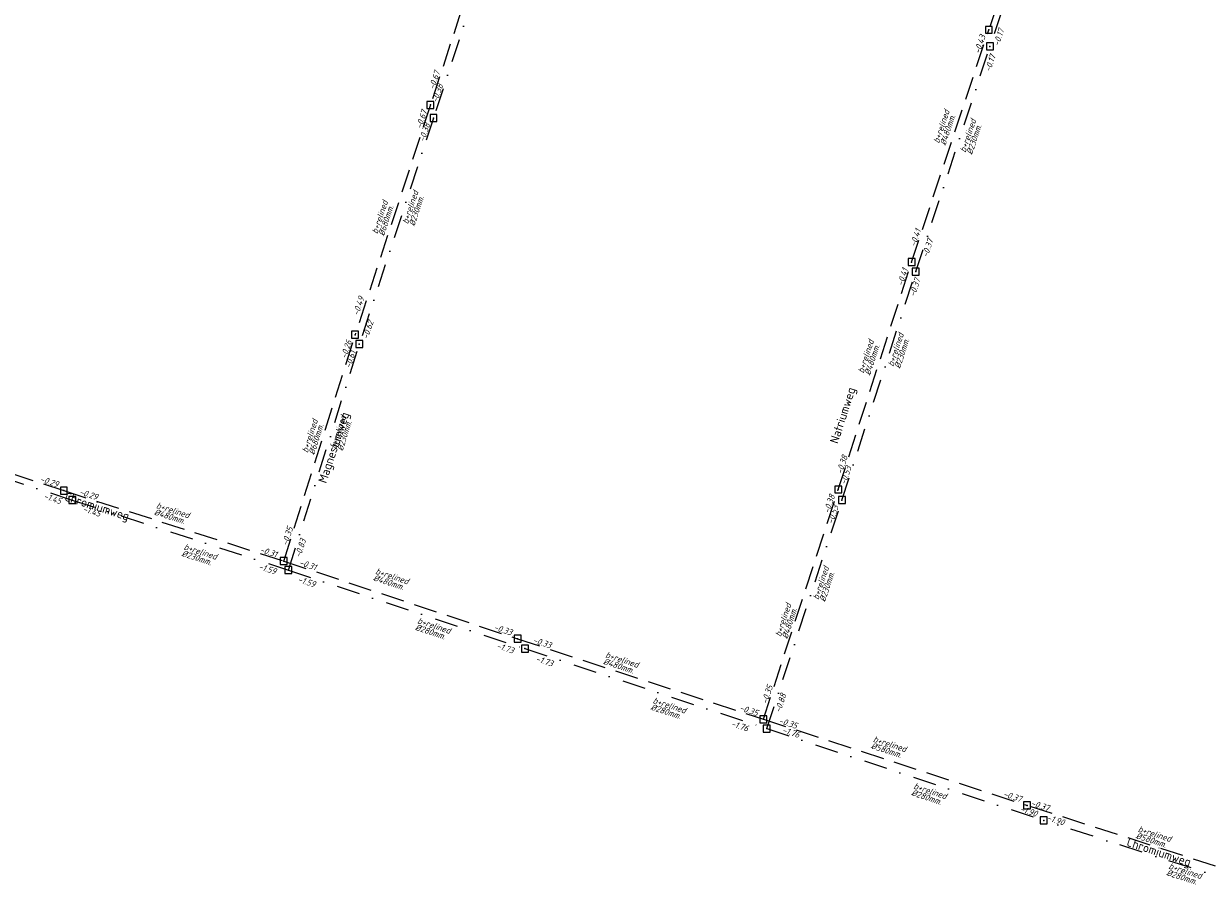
# Model space of a CAD drawing. Header units: metres. Extents: x 152202 to 157341, y 461610 to 468701.
# Tile 54 of 238: x 153198 to 153453, y 464109 to 464297. Entities that reach past the tile are written whole.
import ezdxf
from ezdxf.enums import TextEntityAlignment as Align

# ---------------------------------------------------------------- set-up
doc = ezdxf.new("R2010")
doc.units = ezdxf.units.M
doc.header["$PDMODE"] = 64
doc.header["$PDSIZE"] = 1.5
doc.linetypes.add('RI-HWA', pattern=[7.4, 5, -2.4])
doc.linetypes.add('RI-VWA', pattern=[11, 5, -3, 0, -3])
doc.layers.get('0').update_dxf_attribs({"linetype": 'CONTINUOUS'})
for name, color, linetype, lineweight in [('B-OI-RI-HWA-BOB-T18', 150, 'CONTINUOUS', 18), ('B-OI-RI-HWA-MATERIAAL-T18', 150, 'CONTINUOUS', 18), ('B-OI-RI-HWA_DIAMETER-T18', 150, 'CONTINUOUS', 18), ('B-OI-RI-HWA_TRANSPORTLEIDING-G', 150, 'RI-HWA', 18), ('B-OI-RI-HWA_TRANSPORTLEIDING_BETON_500-G', 150, 'RI-HWA', 18), ('B-OI-RI-HWA_TRANSPORTLEIDING_BETON_600-G', 150, 'RI-HWA', 18), ('B-OI-RI-HWA_TRANSPORTLEIDING_BETON_700-G', 150, 'RI-HWA', 18), ('B-OI-RI-VWA-BOB-T18', 34, 'CONTINUOUS', 18), ('B-OI-RI-VWA-DIAMETER-T18', 34, 'CONTINUOUS', 18), ('B-OI-RI-VWA-MATERIAAL-T18', 34, 'CONTINUOUS', 18), ('B-OI-RI-VWA_TRANSPORTLEIDING-G', 34, 'RI-VWA', 18), ('B-OI-RI-VWA_TRANSPORTLEIDING_BETON_250-G', 34, 'RI-VWA', 18), ('B-OI-RI-VWA_TRANSPORTLEIDING_BETON_300-G', 34, 'RI-VWA', 18), ('B-RO-OG-TOPOGRAFIE-T18', 2, 'CONTINUOUS', 18)]:
    doc.layers.add(name, color=color, linetype=linetype, lineweight=lineweight)
doc.layers.add('gs dwa', color=34, linetype='CONTINUOUS')
doc.layers.add('gs rwa', color=150, linetype='CONTINUOUS')
doc.styles.add('NLCS-ISO-M200-T18', font='NLCS-ISO.ttf', dxfattribs={"height": 360})
doc.styles.add('NLCS-ISO-M750-T18_CURSIEF', font='NLCS-ISO.ttf', dxfattribs={"oblique": 15, "height": 1.35})

# ---------------------------------------------------------------- blocks, each defined once
blk = doc.blocks.new('ACMAP_ANN_TEMPLATE_hwa-diam')
at = {"style": 'NLCS-ISO-M750-T18_CURSIEF', "oblique": 15}
blk.add_attdef('hwa-diam', (-3.7, -1.3), '', height=1.35, dxfattribs=at)
blk = doc.blocks.new('ACMAP_ANN_TEMPLATE_hwa-materiaal')
at = {"style": 'NLCS-ISO-M750-T18_CURSIEF', "oblique": 15}
blk.add_attdef('hwa-mat', (-3.7, 0.2), '', height=1.35, dxfattribs=at)
blk = doc.blocks.new('ACMAP_ANN_TEMPLATE_vwa-diam')
at = {"style": 'NLCS-ISO-M750-T18_CURSIEF', "oblique": 15}
blk.add_attdef('vwa-diam', (0.3, -1.3), '', height=1.35, dxfattribs=at)
blk = doc.blocks.new('ACMAP_ANN_TEMPLATE_vwa-materiaal')
at = {"style": 'NLCS-ISO-M750-T18_CURSIEF', "oblique": 15}
blk.add_attdef('vwa-mat', (0.3, 0.2), '', height=1.35, dxfattribs=at)
blk = doc.blocks.new('ACMAP_ANN_TEMPLATE_vwa-nap-l')
at = {"style": 'NLCS-ISO-M750-T18_CURSIEF', "oblique": 15}
blk.add_attdef('vwa-nap-l', (3.3, 0.2), '', height=1.35, dxfattribs=at)
blk = doc.blocks.new('ACMAP_ANN_TEMPLATE_vwa-nap-r')
at = {"style": 'NLCS-ISO-M750-T18_CURSIEF', "oblique": 15}
blk.add_attdef('vwa-nap-r', (-5.6, 0.2), '', height=1.35, dxfattribs=at)
blk = doc.blocks.new('ACMAP_ANN_TEMPLATE_hwa-nap-l')
at = {"style": 'NLCS-ISO-M750-T18_CURSIEF', "oblique": 15}
blk.add_attdef('hwa-nap-l', (3.3, 0.2), '', height=1.35, dxfattribs=at)
blk = doc.blocks.new('ACMAP_ANN_TEMPLATE_hwa-nap-r')
at = {"style": 'NLCS-ISO-M750-T18_CURSIEF', "oblique": 15}
blk.add_attdef('hwa-nap-r', (-5.6, 0.2), '', height=1.35, dxfattribs=at)

msp = doc.modelspace()

# ---------------------------------------------------------------- linework, layer by layer
at = {"layer": 'B-OI-RI-HWA_TRANSPORTLEIDING-G', "flags": 128}
for points in [[(153421.28, 464343.94), (153405.68, 464296.09)], [(153301.13, 464328.14), (153285.35, 464279.91)], [(153389.03, 464246.05), (153405.68, 464296.09)], [(153285.35, 464279.91), (153269.11, 464230.39)], [(153373.22, 464197.03), (153389.03, 464246.05)], [(153253.74, 464181.61), (153269.11, 464230.39)], [(153159.83, 464212.22), (153206.34, 464196.78)], [(153206.34, 464196.78), (153253.74, 464181.61)], [(153357.09, 464147.51), (153373.22, 464197.03)], [(153253.74, 464181.61), (153304.11, 464164.86)], [(153304.11, 464164.86), (153357.09, 464147.51)], [(153357.09, 464147.51), (153413.92, 464128.94)], [(153468.64, 464111.33), (153413.92, 464128.94)]]:
    msp.add_lwpolyline(points, dxfattribs=at)
at = {"layer": 'B-OI-RI-HWA_TRANSPORTLEIDING_BETON_500-G'}
for points in [[(153421.28, 464343.94), (153405.68, 464296.09)], [(153389.03, 464246.05), (153405.68, 464296.09)], [(153373.22, 464197.03), (153389.03, 464246.05)], [(153159.83, 464212.22), (153206.34, 464196.78)], [(153206.34, 464196.78), (153253.74, 464181.61)], [(153357.09, 464147.51), (153373.22, 464197.03)], [(153253.74, 464181.61), (153304.11, 464164.86)], [(153304.11, 464164.86), (153357.09, 464147.51)]]:
    msp.add_lwpolyline(points, dxfattribs=at)
at = {"layer": 'B-OI-RI-HWA_TRANSPORTLEIDING_BETON_600-G'}
for points in [[(153357.09, 464147.51), (153413.92, 464128.94)], [(153468.64, 464111.33), (153413.92, 464128.94)]]:
    msp.add_lwpolyline(points, dxfattribs=at)
at = {"layer": 'B-OI-RI-HWA_TRANSPORTLEIDING_BETON_700-G'}
for points in [[(153301.13, 464328.14), (153285.35, 464279.91)], [(153285.35, 464279.91), (153269.11, 464230.39)], [(153253.74, 464181.61), (153269.11, 464230.39)]]:
    msp.add_lwpolyline(points, dxfattribs=at)
at = {"layer": 'B-OI-RI-VWA_TRANSPORTLEIDING-G', "flags": 128}
for points in [[(153422.47, 464342.06), (153405.92, 464292.52)], [(153301.92, 464325.58), (153286, 464277.08)], [(153389.94, 464244), (153405.92, 464292.52)], [(153286, 464277.08), (153270.01, 464228.36)], [(153374.01, 464194.75), (153389.94, 464244)], [(153254.74, 464179.67), (153270.01, 464228.36)], [(153161.3, 464210.18), (153208.17, 464194.74)], [(153208.17, 464194.74), (153254.74, 464179.67)], [(153357.82, 464145.51), (153374.01, 464194.75)], [(153254.74, 464179.67), (153305.7, 464162.73)], [(153305.7, 464162.73), (153357.82, 464145.51)], [(153357.82, 464145.51), (153417.5, 464125.71)], [(153470.4, 464108.71), (153417.5, 464125.71)]]:
    msp.add_lwpolyline(points, dxfattribs=at)
at = {"layer": 'B-OI-RI-VWA_TRANSPORTLEIDING_BETON_250-G'}
for points in [[(153422.47, 464342.06), (153405.92, 464292.52)], [(153301.92, 464325.58), (153286, 464277.08)], [(153389.94, 464244), (153405.92, 464292.52)], [(153286, 464277.08), (153270.01, 464228.36)], [(153374.01, 464194.75), (153389.94, 464244)], [(153254.74, 464179.67), (153270.01, 464228.36)], [(153161.3, 464210.18), (153208.17, 464194.74)], [(153208.17, 464194.74), (153254.74, 464179.67)], [(153357.82, 464145.51), (153374.01, 464194.75)]]:
    msp.add_lwpolyline(points, dxfattribs=at)
at = {"layer": 'B-OI-RI-VWA_TRANSPORTLEIDING_BETON_300-G'}
for points in [[(153254.74, 464179.67), (153305.7, 464162.73)], [(153305.7, 464162.73), (153357.82, 464145.51)], [(153357.82, 464145.51), (153417.5, 464125.71)], [(153470.4, 464108.71), (153417.5, 464125.71)]]:
    msp.add_lwpolyline(points, dxfattribs=at)
at = {"layer": 'gs dwa'}
for p in [(153405.92, 464292.52), (153405.92, 464292.52), (153286, 464277.08), (153286, 464277.08), (153389.94, 464244), (153389.94, 464244), (153270.01, 464228.36), (153270.01, 464228.36), (153208.17, 464194.74), (153208.17, 464194.74), (153374.01, 464194.75), (153374.01, 464194.75), (153254.74, 464179.67), (153254.74, 464179.67), (153305.7, 464162.73), (153305.7, 464162.73), (153357.82, 464145.51), (153357.82, 464145.51), (153417.5, 464125.71), (153417.5, 464125.71)]:
    msp.add_point(p, dxfattribs=at)
at = {"layer": 'gs rwa'}
for p in [(153405.68, 464296.09), (153405.68, 464296.09), (153285.35, 464279.91), (153285.35, 464279.91), (153389.03, 464246.05), (153389.03, 464246.05), (153269.11, 464230.39), (153269.11, 464230.39), (153206.34, 464196.78), (153206.34, 464196.78), (153373.22, 464197.03), (153373.22, 464197.03), (153253.74, 464181.61), (153253.74, 464181.61), (153304.11, 464164.86), (153304.11, 464164.86), (153357.09, 464147.51), (153357.09, 464147.51), (153413.92, 464128.94), (153413.92, 464128.94)]:
    msp.add_point(p, dxfattribs=at)

# ---------------------------------------------------------------- block references
at = {"layer": 'B-OI-RI-HWA-BOB-T18'}
for name, p, rotation, values in [('ACMAP_ANN_TEMPLATE_hwa-nap-r', (153405.68, 464296.09), 71.59597172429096, {'hwa-nap-r': '-0.43'}), ('ACMAP_ANN_TEMPLATE_hwa-nap-r', (153405.68, 464296.09), 71.94305743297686, {'hwa-nap-r': '-0.43'}), ('ACMAP_ANN_TEMPLATE_hwa-nap-l', (153285.35, 464279.91), 71.84318384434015, {'hwa-nap-l': '-0.67'}), ('ACMAP_ANN_TEMPLATE_hwa-nap-r', (153285.35, 464279.91), 71.88282223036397, {'hwa-nap-r': '-0.67'}), ('ACMAP_ANN_TEMPLATE_hwa-nap-l', (153389.03, 464246.05), 71.59597172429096, {'hwa-nap-l': '-0.41'}), ('ACMAP_ANN_TEMPLATE_hwa-nap-r', (153389.03, 464246.05), 72.12437699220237, {'hwa-nap-r': '-0.41'}), ('ACMAP_ANN_TEMPLATE_hwa-nap-r', (153271.766, 464239.663), 71.84318384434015, {'hwa-nap-r': '-0.49'}), ('ACMAP_ANN_TEMPLATE_hwa-nap-r', (153269.11, 464230.39), 72.51097803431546, {'hwa-nap-r': '-0.26'}), ('ACMAP_ANN_TEMPLATE_hwa-nap-l', (153373.22, 464197.03), 72.12437699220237, {'hwa-nap-l': '-0.38'}), ('ACMAP_ANN_TEMPLATE_hwa-nap-r', (153206.34, 464196.78), 341.6352982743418, {'hwa-nap-r': '-0.29'}), ('ACMAP_ANN_TEMPLATE_hwa-nap-l', (153206.34, 464196.78), 342.2531354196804, {'hwa-nap-l': '-0.29'}), ('ACMAP_ANN_TEMPLATE_hwa-nap-r', (153373.22, 464197.03), 71.95817288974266, {'hwa-nap-r': '-0.38'}), ('ACMAP_ANN_TEMPLATE_hwa-nap-l', (153253.74, 464181.61), 72.51097803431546, {'hwa-nap-l': '-0.35'}), ('ACMAP_ANN_TEMPLATE_hwa-nap-r', (153253.74, 464181.61), 342.2531354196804, {'hwa-nap-r': '-0.31'}), ('ACMAP_ANN_TEMPLATE_hwa-nap-l', (153253.74, 464181.61), 341.6060108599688, {'hwa-nap-l': '-0.31'}), ('ACMAP_ANN_TEMPLATE_hwa-nap-r', (153304.11, 464164.86), 341.6060108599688, {'hwa-nap-r': '-0.33'}), ('ACMAP_ANN_TEMPLATE_hwa-nap-l', (153304.11, 464164.86), 341.8673064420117, {'hwa-nap-l': '-0.33'}), ('ACMAP_ANN_TEMPLATE_hwa-nap-l', (153357.09, 464147.51), 71.95817288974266, {'hwa-nap-l': '-0.35'}), ('ACMAP_ANN_TEMPLATE_hwa-nap-r', (153357.09, 464147.51), 341.8673064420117, {'hwa-nap-r': '-0.35'}), ('ACMAP_ANN_TEMPLATE_hwa-nap-l', (153357.09, 464147.51), 341.9044699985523, {'hwa-nap-l': '-0.35'}), ('ACMAP_ANN_TEMPLATE_hwa-nap-r', (153413.92, 464128.94), 341.9044699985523, {'hwa-nap-r': '-0.37'}), ('ACMAP_ANN_TEMPLATE_hwa-nap-r', (153419.901, 464126.991), 342.1607772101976, {'hwa-nap-r': '-0.37'})]:
    msp.add_blockref(name, p, dxfattribs=dict(at, rotation=rotation)).add_auto_attribs(values)
at = {"layer": 'B-OI-RI-HWA-MATERIAAL-T18'}
for p, rotation in [((153396.285, 464274.992), 71.59597172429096), ((153275.254, 464255.462), 71.84318384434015), ((153379.999, 464225.452), 72.12437699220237), ((153260.184, 464208.308), 72.51097803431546), ((153229.601, 464191.738), 342.2531354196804), ((153276.818, 464177.532), 341.6060108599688), ((153362.191, 464168.65), 71.95817288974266), ((153326.374, 464159.53), 341.8673064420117), ((153384.078, 464141.351), 341.9044699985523), ((153441.157, 464121.985), 342.1607772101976)]:
    msp.add_blockref('ACMAP_ANN_TEMPLATE_hwa-materiaal', p, dxfattribs=dict(at, rotation=rotation)).add_auto_attribs({'hwa-mat': 'b+relined'})
at = {"layer": 'B-OI-RI-HWA_DIAMETER-T18'}
for p, rotation, values in [((153396.285, 464274.992), 71.59597172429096, {'hwa-diam': '%%c480mm.'}), ((153275.254, 464255.462), 71.84318384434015, {'hwa-diam': '%%c680mm.'}), ((153379.999, 464225.452), 72.12437699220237, {'hwa-diam': '%%c480mm.'}), ((153260.184, 464208.308), 72.51097803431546, {'hwa-diam': '%%c680mm.'}), ((153229.601, 464191.738), 342.2531354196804, {'hwa-diam': '%%c480mm.'}), ((153276.818, 464177.532), 341.6060108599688, {'hwa-diam': '%%c480mm.'}), ((153362.191, 464168.65), 71.95817288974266, {'hwa-diam': '%%c480mm.'}), ((153326.374, 464159.53), 341.8673064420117, {'hwa-diam': '%%c480mm.'}), ((153384.078, 464141.351), 341.9044699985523, {'hwa-diam': '%%c580mm.'}), ((153441.157, 464121.985), 342.1607772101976, {'hwa-diam': '%%c580mm.'})]:
    msp.add_blockref('ACMAP_ANN_TEMPLATE_hwa-diam', p, dxfattribs=dict(at, rotation=rotation)).add_auto_attribs(values)
at = {"layer": 'B-OI-RI-VWA-BOB-T18'}
for name, p, rotation, values in [('ACMAP_ANN_TEMPLATE_vwa-nap-r', (153409.799, 464297.741), 71.77076746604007, {'vwa-nap-r': '-0.17'}), ('ACMAP_ANN_TEMPLATE_vwa-nap-r', (153407.967, 464292.143), 71.52689331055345, {'vwa-nap-r': '-0.17'}), ('ACMAP_ANN_TEMPLATE_vwa-nap-l', (153286, 464277.08), 71.83006214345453, {'vwa-nap-l': '-0.38'}), ('ACMAP_ANN_TEMPLATE_vwa-nap-r', (153286, 464277.08), 71.82771119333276, {'vwa-nap-r': '-0.38'}), ('ACMAP_ANN_TEMPLATE_vwa-nap-l', (153391.639, 464243.728), 71.77076746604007, {'vwa-nap-l': '-0.37'}), ('ACMAP_ANN_TEMPLATE_vwa-nap-r', (153391.639, 464243.728), 72.0761070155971, {'vwa-nap-r': '-0.37'}), ('ACMAP_ANN_TEMPLATE_vwa-nap-r', (153273.811, 464234.58), 71.83006214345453, {'vwa-nap-r': '-0.62'}), ('ACMAP_ANN_TEMPLATE_vwa-nap-r', (153270.01, 464228.36), 72.58770099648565, {'vwa-nap-r': '-0.61'}), ('ACMAP_ANN_TEMPLATE_vwa-nap-l', (153374.01, 464194.75), 72.0761070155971, {'vwa-nap-l': '-0.53'}), ('ACMAP_ANN_TEMPLATE_vwa-nap-r', (153207.112, 464193.126), 341.7669899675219, {'vwa-nap-r': '-1.45'}), ('ACMAP_ANN_TEMPLATE_vwa-nap-l', (153207.112, 464193.126), 342.0684770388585, {'vwa-nap-l': '-1.45'}), ('ACMAP_ANN_TEMPLATE_vwa-nap-r', (153374.01, 464194.75), 71.79925261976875, {'vwa-nap-r': '-0.53'}), ('ACMAP_ANN_TEMPLATE_vwa-nap-l', (153256.537, 464179.009), 72.58770099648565, {'vwa-nap-l': '-0.83'}), ('ACMAP_ANN_TEMPLATE_vwa-nap-r', (153253.448, 464177.97), 342.0684770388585, {'vwa-nap-r': '-1.59'}), ('ACMAP_ANN_TEMPLATE_vwa-nap-l', (153253.448, 464177.97), 341.6122859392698, {'vwa-nap-l': '-1.59'}), ('ACMAP_ANN_TEMPLATE_vwa-nap-r', (153304.714, 464160.855), 341.6122859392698, {'vwa-nap-r': '-1.73'}), ('ACMAP_ANN_TEMPLATE_vwa-nap-l', (153304.714, 464160.855), 341.7168889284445, {'vwa-nap-l': '-1.73'}), ('ACMAP_ANN_TEMPLATE_vwa-nap-l', (153359.931, 464145.637), 71.79925261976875, {'vwa-nap-l': '-0.88'}), ('ACMAP_ANN_TEMPLATE_vwa-nap-r', (153355.243, 464144.091), 341.7168889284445, {'vwa-nap-r': '-1.76'}), ('ACMAP_ANN_TEMPLATE_vwa-nap-l', (153357.82, 464145.51), 341.6457331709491, {'vwa-nap-l': '-1.76'}), ('ACMAP_ANN_TEMPLATE_vwa-nap-r', (153417.5, 464125.71), 341.6457331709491, {'vwa-nap-r': '-1.90'}), ('ACMAP_ANN_TEMPLATE_vwa-nap-r', (153423.354, 464123.845), 342.184617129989, {'vwa-nap-r': '-1.90'})]:
    msp.add_blockref(name, p, dxfattribs=dict(at, rotation=rotation)).add_auto_attribs(values)
at = {"layer": 'B-OI-RI-VWA-DIAMETER-T18'}
for p, rotation, values in [((153400.745, 464269.211), 71.77076746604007, {'vwa-diam': '%%c230mm.'}), ((153280.577, 464253.797), 71.83006214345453, {'vwa-diam': '%%c230mm.'}), ((153385.205, 464223.091), 72.0761070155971, {'vwa-diam': '%%c230mm.'}), ((153265.099, 464205.324), 72.58770099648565, {'vwa-diam': '%%c230mm.'}), ((153231.718, 464184.048), 342.0684770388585, {'vwa-diam': '%%c230mm.'}), ((153369.044, 464172.817), 71.79925261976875, {'vwa-diam': '%%c230mm.'}), ((153282.063, 464168.131), 341.6122859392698, {'vwa-diam': '%%c280mm.'}), ((153332.803, 464150.939), 341.7168889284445, {'vwa-diam': '%%c280mm.'}), ((153388.977, 464132.484), 341.6457331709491, {'vwa-diam': '%%c280mm.'}), ((153443.95, 464115.237), 342.184617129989, {'vwa-diam': '%%c280mm.'})]:
    msp.add_blockref('ACMAP_ANN_TEMPLATE_vwa-diam', p, dxfattribs=dict(at, rotation=rotation)).add_auto_attribs(values)
at = {"layer": 'B-OI-RI-VWA-MATERIAAL-T18'}
for p, rotation in [((153400.745, 464269.211), 71.77076746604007), ((153280.577, 464253.797), 71.83006214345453), ((153385.205, 464223.091), 72.0761070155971), ((153265.099, 464205.324), 72.58770099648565), ((153231.718, 464184.048), 342.0684770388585), ((153369.044, 464172.817), 71.79925261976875), ((153282.063, 464168.131), 341.6122859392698), ((153332.803, 464150.939), 341.7168889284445), ((153388.977, 464132.484), 341.6457331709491), ((153443.95, 464115.237), 342.184617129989)]:
    msp.add_blockref('ACMAP_ANN_TEMPLATE_vwa-materiaal', p, dxfattribs=dict(at, rotation=rotation)).add_auto_attribs({'vwa-mat': 'b+relined'})

# ---------------------------------------------------------------- texts
at = {"layer": 'B-RO-OG-TOPOGRAFIE-T18', "style": 'NLCS-ISO-M200-T18'}
for s, rotation, p in [('Natriumweg', 72.1, (153374.431, 464212.937)), ('Magnesiumweg', 71.6, (153264.751, 464205.99)), ('Chromiumweg', 342.3, (153213.439, 464193.105)), ('Chromiumweg', 341.6, (153442.266, 464118.635))]:
    msp.add_text(s, height=1.875, rotation=rotation, dxfattribs=at).set_placement(p, align=Align.MIDDLE)

doc.saveas('drawing.dxf')
